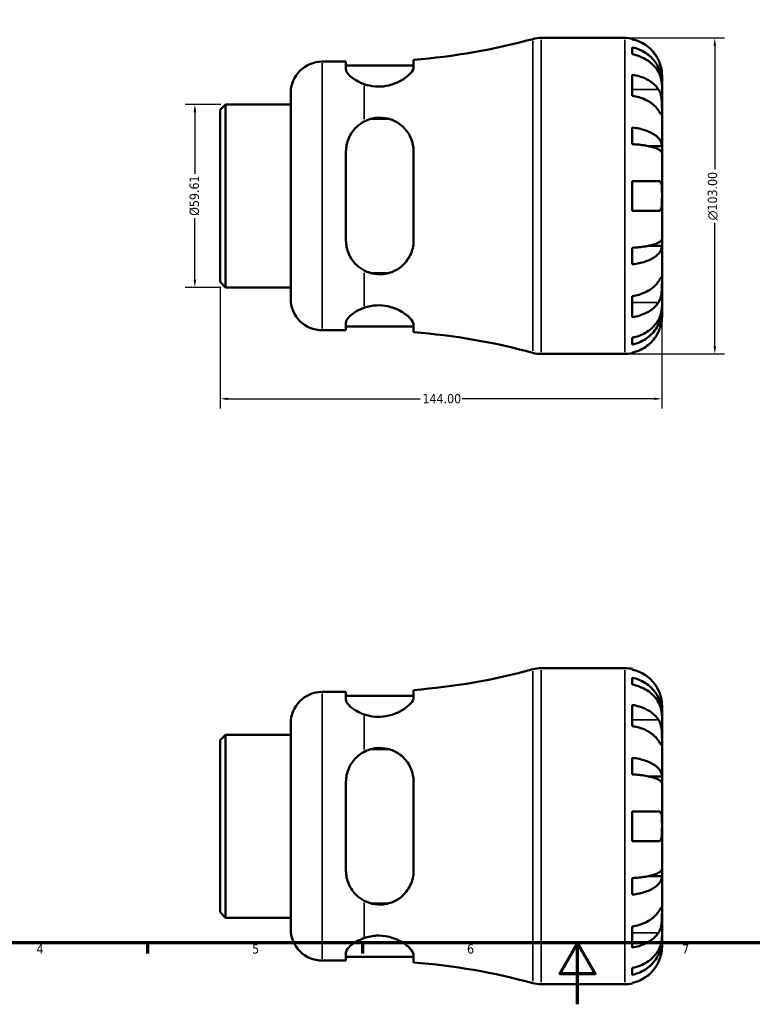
# Model space of a CAD drawing. Header units: millimetres. Extents: x 0 to 905, y 0 to 594.
# Tile 2 of 5: x 239 to 477, y 0 to 321. Entities that reach past the tile are written whole.
import ezdxf

# ---------------------------------------------------------------- set-up
doc = ezdxf.new("R2010")
doc.units = ezdxf.units.MM
for name, color, linetype, lineweight in [('Border (ANSI)', 7, 'Continuous', 70), ('Dimension (ANSI)', 7, 'Continuous', 25), ('Visible (ANSI)', 7, 'Continuous', 50), ('Visible Narrow (ANSI)', 7, 'Continuous', 35)]:
    doc.layers.add(name, color=color, linetype=linetype, lineweight=lineweight)
doc.styles.add('Note Text (ANSI)', font='tahoma.ttf')
doc.dimstyles.new('Default - mm (ANSI)', dxfattribs={"dimtxt": 3.048, "dimasz": 2.5, "dimexe": 3.175, "dimexo": 1.6002, "dimgap": 0.8, "dimtad": 0, "dimtoh": 1, "dimrnd": 1e-08, "dimzin": 4, "dimdsep": 46, "dimtxsty": 'Note Text (ANSI)', "dimcen": 0.09, "dimdle": 10, "dimclrd": 256, "dimclre": 256, "dimclrt": 256, "dimadec": 1, "dimazin": 1, "dimtfac": 1, "dimtofl": 0, "dimtmove": 0, "dimatfit": 3, "dimfxl": 1, "dimtolj": 1, "dimtzin": 4, "dimlwd": -1, "dimlwe": -1, "dimarcsym": 0})

# ---------------------------------------------------------------- blocks, each defined once
blk = doc.blocks.new('Borders Default Border')
at = {"layer": 'Border (ANSI)'}
for p, q in [((280.33, 20), (280.33, 16.55)), ((350.42, 20), (350.42, 16.55))]:
    blk.add_line(p, q, dxfattribs=at)
at = {"layer": 'Border (ANSI)', "flags": 128}
for points in [[(20, 20), (20, 574), (821, 574), (821, 20), (20, 20)], [(420.5, 0), (420.5, 20), (414.73, 10), (426.27, 10), (420.5, 20)]]:
    blk.add_lwpolyline(points, dxfattribs=at)
at = {"layer": 'Border (ANSI)', "char_height": 3.05, "attachment_point": 7, "style": 'Note Text (ANSI)'}
for s, insert in [('4', (244.23, 16.55)), ('5', (314.48, 16.49)), ('6', (384.49, 16.49)), ('7', (454.6, 16.55))]:
    blk.add_mtext(s, dxfattribs=dict(at, insert=insert))
blk = doc.blocks.new('*D6')
at = {"layer": 'Defpoints', "color": 0, "transparency": 16777216}
for p in [(305.82, 293.23), (295.82, 233.62), (305.82, 233.62)]:
    blk.add_point(p, dxfattribs=at)
at = {"layer": 'Dimension (ANSI)', "transparency": 16777216}
for p, q in [((304.22, 293.23), (292.64, 293.23)), ((295.82, 290.73), (295.82, 270.68)), ((295.82, 236.12), (295.82, 256.17)), ((304.22, 233.62), (292.64, 233.62))]:
    blk.add_line(p, q, dxfattribs=at)
for points in [[(295.4, 290.73), (296.24, 290.73), (295.82, 293.23)], [(295.4, 236.12), (296.24, 236.12), (295.82, 233.62)]]:
    blk.add_solid(points, dxfattribs=at)
at = {"layer": 'Dimension (ANSI)', "transparency": 16777216, "insert": (294.08, 256.97), "char_height": 3.048, "attachment_point": 1, "rotation": 90, "style": 'Note Text (ANSI)'}
blk.add_mtext('\\A1;\\fTahoma|b0|i0;\\H3.0480;Ø59.61', dxfattribs=at)
blk = doc.blocks.new('*D7')
at = {"layer": 'Defpoints', "color": 0, "transparency": 16777216}
for p in [(448.03, 263.43), (304.03, 235.41), (448.03, 197.32)]:
    blk.add_point(p, dxfattribs=at)
at = {"layer": 'Dimension (ANSI)', "transparency": 16777216}
for p, q in [((448.03, 261.83), (448.03, 194.15)), ((304.03, 233.81), (304.03, 194.15)), ((306.53, 197.32), (369.19, 197.32)), ((445.53, 197.32), (382.87, 197.32))]:
    blk.add_line(p, q, dxfattribs=at)
for points in [[(306.53, 197.74), (306.53, 196.91), (304.03, 197.32)], [(445.53, 197.74), (445.53, 196.91), (448.03, 197.32)]]:
    blk.add_solid(points, dxfattribs=at)
at = {"layer": 'Dimension (ANSI)', "transparency": 16777216, "insert": (369.99, 198.91), "char_height": 3.048, "attachment_point": 1, "style": 'Note Text (ANSI)'}
blk.add_mtext('\\A1;144.00', dxfattribs=at)
blk = doc.blocks.new('*D9')
at = {"layer": 'Defpoints', "color": 0, "transparency": 16777216}
for p in [(435.91, 314.93), (435.91, 211.93), (465.23, 211.93)]:
    blk.add_point(p, dxfattribs=at)
at = {"layer": 'Dimension (ANSI)', "transparency": 16777216}
for p, q in [((437.51, 314.93), (468.41, 314.93)), ((465.23, 312.43), (465.23, 272.14)), ((465.23, 214.43), (465.23, 254.71)), ((437.51, 211.93), (468.41, 211.93))]:
    blk.add_line(p, q, dxfattribs=at)
for points in [[(464.81, 312.43), (465.65, 312.43), (465.23, 314.93)], [(464.81, 214.43), (465.65, 214.43), (465.23, 211.93)]]:
    blk.add_solid(points, dxfattribs=at)
at = {"layer": 'Dimension (ANSI)', "transparency": 16777216, "insert": (462.94, 255.51), "char_height": 3.048, "attachment_point": 1, "rotation": 90, "style": 'Note Text (ANSI)'}
blk.add_mtext('\\A1;\\fAIGDT|b0|i0;\\H3.0480;n\\fTahoma|b0|i0;\\H3.0480;103.00', dxfattribs=at)

msp = doc.modelspace()

# ---------------------------------------------------------------- linework, layer by layer
at = {"layer": 'Visible (ANSI)'}
for p, q in [((408.6882, 314.9274), (435.9062, 314.9274)), ((438.3312, 314.6824), (438.3312, 314.4524)), ((438.3312, 311.8216), (438.3312, 309.5862)), ((337.3312, 307.2024), (345.0487, 307.2024)), ((345.0487, 307.2024), (345.0487, 304.7346)), ((345.0487, 305.9424), (367.0987, 305.9424)), ((367.0987, 305.3904), (367.0987, 307.8217)), ((438.3312, 302.937), (438.3312, 296.0781)), ((448.0312, 300.2687), (448.0312, 302.8024)), ((448.0312, 300.2687), (447.98, 300.2687)), ((448.0312, 299.3043), (448.0312, 300.2687)), ((448.0312, 291.2697), (448.0312, 299.3043)), ((327.0312, 229.9524), (327.0312, 296.9024)), ((304.0312, 291.446), (305.8196, 293.2344)), ((305.8196, 293.2344), (327.0312, 293.2344)), ((305.8196, 293.2344), (305.8196, 233.6204)), ((304.0312, 235.4088), (304.0312, 291.446)), ((448.0312, 279.6519), (448.0312, 291.2697)), ((353.3089, 288.5901), (358.8386, 288.5901)), ((438.3312, 285.7084), (438.3312, 280.3115)), ((448.0312, 279.6519), (443.7395, 279.6519)), ((448.0312, 277.3237), (448.0312, 279.6519)), ((345.0487, 277.9174), (345.0487, 248.9374)), ((367.0987, 248.9374), (367.0987, 277.9174)), ((448.0312, 263.4274), (448.0312, 277.3237)), ((438.3312, 268.2774), (438.3312, 258.5774)), ((438.3312, 268.2774), (446.8994, 268.2774)), ((448.0312, 249.531), (448.0312, 263.4274)), ((446.8994, 258.5774), (438.3312, 258.5774)), ((448.0312, 247.2028), (443.7395, 247.2028)), ((448.0312, 247.2028), (448.0312, 249.531)), ((448.0312, 235.585), (448.0312, 247.2028)), ((438.3312, 246.5432), (438.3312, 241.1464)), ((358.8386, 238.2647), (353.3089, 238.2647)), ((304.0312, 235.4088), (305.8196, 233.6204)), ((448.0312, 227.5504), (448.0312, 235.585)), ((305.8196, 233.6204), (327.0312, 233.6204)), ((438.3312, 230.7767), (438.3312, 223.9177)), ((448.0312, 226.5861), (447.98, 226.5861)), ((448.0312, 226.5861), (448.0312, 227.5504)), ((448.0312, 224.0524), (448.0312, 226.5861)), ((345.0487, 222.1201), (345.0487, 219.6524)), ((367.0987, 219.033), (367.0987, 221.4643)), ((337.3312, 219.6524), (345.0487, 219.6524)), ((345.0487, 220.9124), (367.0987, 220.9124)), ((438.3312, 217.2686), (438.3312, 215.0331)), ((408.6882, 211.9274), (435.9062, 211.9274)), ((438.3312, 212.4023), (438.3312, 212.1723)), ((408.6882, 109.5288), (435.9062, 109.5288)), ((438.3312, 109.2838), (438.3312, 109.0538)), ((438.3312, 106.423), (438.3312, 104.1876)), ((337.3312, 101.8038), (345.0487, 101.8038)), ((345.0487, 101.8038), (345.0487, 99.3361)), ((345.0487, 100.5438), (367.0987, 100.5438)), ((367.0987, 99.9918), (367.0987, 102.4231)), ((438.3312, 97.5384), (438.3312, 90.6795)), ((448.0312, 94.8701), (448.0312, 97.4038)), ((448.0312, 94.8701), (447.98, 94.8701)), ((448.0312, 93.9057), (448.0312, 94.8701)), ((448.0312, 85.8711), (448.0312, 93.9057)), ((327.0312, 24.5538), (327.0312, 91.5038)), ((304.0312, 86.0474), (305.8196, 87.8358)), ((305.8196, 87.8358), (327.0312, 87.8358)), ((305.8196, 87.8358), (305.8196, 28.2218)), ((304.0312, 30.0102), (304.0312, 86.0474)), ((448.0312, 74.2533), (448.0312, 85.8711)), ((353.3089, 83.1915), (358.8386, 83.1915)), ((438.3312, 80.3098), (438.3312, 74.9129)), ((448.0312, 74.2533), (443.7395, 74.2533)), ((448.0312, 71.9251), (448.0312, 74.2533)), ((345.0487, 72.5188), (345.0487, 43.5388)), ((367.0987, 43.5388), (367.0987, 72.5188)), ((448.0312, 58.0288), (448.0312, 71.9251)), ((438.3312, 62.8788), (438.3312, 53.1788)), ((438.3312, 62.8788), (446.8994, 62.8788)), ((448.0312, 44.1324), (448.0312, 58.0288)), ((446.8994, 53.1788), (438.3312, 53.1788)), ((448.0312, 41.8043), (443.7395, 41.8043)), ((448.0312, 41.8043), (448.0312, 44.1324)), ((448.0312, 30.1865), (448.0312, 41.8043)), ((438.3312, 41.1446), (438.3312, 35.7478)), ((358.8386, 32.8661), (353.3089, 32.8661)), ((304.0312, 30.0102), (305.8196, 28.2218)), ((448.0312, 22.1518), (448.0312, 30.1865)), ((305.8196, 28.2218), (327.0312, 28.2218)), ((438.3312, 25.3781), (438.3312, 18.5192)), ((448.0312, 21.1875), (447.98, 21.1875)), ((448.0312, 21.1875), (448.0312, 22.1518)), ((448.0312, 18.6538), (448.0312, 21.1875)), ((345.0487, 16.7215), (345.0487, 14.2538)), ((367.0987, 13.6344), (367.0987, 16.0657)), ((337.3312, 14.2538), (345.0487, 14.2538)), ((345.0487, 15.5138), (367.0987, 15.5138)), ((438.3312, 11.87), (438.3312, 9.6345)), ((408.6882, 6.5288), (435.9062, 6.5288)), ((438.3312, 7.0037), (438.3312, 6.7738))]:
    msp.add_line(p, q, dxfattribs=at)
for centre, radius, start, end in [((351.0312, 515.9314), 208.729, 274.41487, 285.26233), ((408.6882, 304.6274), 10.3, 90, 105.26233), ((435.9062, 302.8024), 12.125, 78.463041, 90), ((337.3312, 296.9024), 10.3, 90, 180), ((337.3312, 229.9524), 10.3, 180, 270), ((351.0312, 10.9234), 208.729, 74.73767, 85.58513), ((408.6882, 222.2274), 10.3, 254.73767, 270), ((435.9062, 224.0524), 12.125, 270, 281.536959), ((351.0312, 310.5328), 208.729, 274.41487, 285.26233), ((408.6882, 99.2288), 10.3, 90, 105.26233), ((435.9062, 97.4038), 12.125, 78.463041, 90), ((337.3312, 91.5038), 10.3, 90, 180), ((337.3312, 24.5538), 10.3, 180, 270), ((351.0312, -194.4752), 208.729, 74.73767, 85.58513), ((408.6882, 16.8288), 10.3, 254.73767, 270), ((435.9062, 18.6538), 12.125, 270, 281.536959)]:
    msp.add_arc(centre, radius, start, end, dxfattribs=at)
for points, knots in [([(446.8994, 307.6524), (446.6451, 308.2023), (446.3347, 308.7618), (445.5273, 309.9745), (445.0006, 310.608), (443.9415, 311.6701), (443.3119, 312.197), (441.9557, 313.1058), (441.2291, 313.4878), (439.8662, 314.0537), (439.1078, 314.2932), (438.3312, 314.4524)], [5.9143146, 5.9143146, 5.9143146, 5.9143146, 6.08973048, 6.08973048, 6.31513039, 6.31513039, 6.53971958, 6.53971958, 6.76430877, 6.76430877, 6.98242607, 6.98242607, 6.98242607, 6.98242607]), ([(438.3312, 311.8216), (439.1085, 311.6675), (439.8676, 311.4356), (441.2311, 310.8878), (441.9577, 310.5182), (443.314, 309.6389), (443.9437, 309.1291), (445.0026, 308.1017), (445.5291, 307.4892), (446.4368, 306.1705), (446.818, 305.4643), (447.3924, 304.1186), (447.6378, 303.3549), (447.9572, 301.7946), (448.0312, 300.998), (448.0312, 300.2687)], [0.23003486, 0.23003486, 0.23003486, 0.23003486, 0.44833783, 0.44833783, 0.67289568, 0.67289568, 0.89745353, 0.89745353, 1.12262674, 1.12262674, 1.34779995, 1.34779995, 1.5738057, 1.5738057, 1.79981146, 1.79981146, 1.79981146, 1.79981146]), ([(448.0312, 299.3043), (448.0312, 299.9534), (447.9572, 300.6624), (447.6378, 302.051), (447.3924, 302.7307), (446.818, 303.9283), (446.4368, 304.5568), (445.5291, 305.7304), (445.0026, 306.2755), (443.9437, 307.1899), (443.314, 307.6436), (441.9577, 308.4262), (441.2311, 308.7551), (439.8676, 309.2426), (439.1085, 309.449), (438.3312, 309.5862)], [5.40543217, 5.40543217, 5.40543217, 5.40543217, 5.63143793, 5.63143793, 5.85744368, 5.85744368, 6.08261689, 6.08261689, 6.3077901, 6.3077901, 6.53234794, 6.53234794, 6.75690579, 6.75690579, 6.97520876, 6.97520876, 6.97520876, 6.97520876]), ([(367.0987, 305.3904), (367.0987, 305.0931), (366.998, 304.7627), (366.4412, 303.734), (365.7493, 302.9734), (363.9573, 301.5696), (362.908, 300.9187), (360.5911, 299.8878), (359.3596, 299.4909), (356.8927, 299.074), (355.7238, 299.0182), (353.3034, 299.2067), (352.1144, 299.4705), (351.0312, 299.8422)], [-2.38796116, -2.38796116, -2.38796116, -2.38796116, -2.11599374, -2.11599374, -1.5995688, -1.5995688, -1.14443233, -1.14443233, -0.73521082, -0.73521082, -0.38204167, -0.38204167, 0, 0, 0, 0]), ([(448.0312, 302.8024), (448.0312, 302.8024), (448.032, 302.8752), (448.0252, 303.1793), (448.0164, 303.4272), (447.9574, 304.0464), (447.9109, 304.3998), (447.7663, 305.1432), (447.6769, 305.5156), (447.4892, 306.1479), (447.4076, 306.3951), (447.2345, 306.8685), (447.1453, 307.0931), (447.0009, 307.4291), (446.9509, 307.5411), (446.8994, 307.6524)], [0, 0, 0, 0, 0.145589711, 0.145589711, 0.30930841, 0.30930841, 0.458305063, 0.458305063, 0.587351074, 0.587351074, 0.667754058, 0.667754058, 0.739991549, 0.739991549, 0.776322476, 0.776322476, 0.776322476, 0.776322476]), ([(351.0312, 299.8422), (350.0516, 300.1783), (349.1734, 300.5906), (347.4186, 301.5951), (346.5365, 302.2821), (345.3508, 303.5983), (345.0487, 304.2248), (345.0487, 304.7346)], [0.51270069, 0.51270069, 0.51270069, 0.51270069, 0.83958244, 0.83958244, 1.30162206, 1.30162206, 1.76366167, 1.76366167, 1.76366167, 1.76366167]), ([(438.3312, 302.937), (439.1078, 302.8244), (439.8662, 302.6551), (441.2291, 302.2549), (441.9557, 301.9848), (443.3119, 301.3422), (443.9415, 300.9696), (445.0006, 300.2186), (445.5273, 299.7706), (446.3347, 298.9131), (446.6451, 298.5175), (446.8994, 298.1286)], [0.23003714, 0.23003714, 0.23003714, 0.23003714, 0.44815444, 0.44815444, 0.67274363, 0.67274363, 0.89733283, 0.89733283, 1.12273273, 1.12273273, 1.29814862, 1.29814862, 1.29814862, 1.29814862]), ([(446.8994, 291.2697), (446.6451, 291.6585), (446.3347, 292.0542), (445.5273, 292.9117), (445.0006, 293.3596), (443.9415, 294.1107), (443.3119, 294.4832), (441.9557, 295.1259), (441.2291, 295.396), (439.8662, 295.7961), (439.1078, 295.9655), (438.3312, 296.0781)], [5.9143146, 5.9143146, 5.9143146, 5.9143146, 6.08973048, 6.08973048, 6.31513039, 6.31513039, 6.53971958, 6.53971958, 6.76430877, 6.76430877, 6.98242607, 6.98242607, 6.98242607, 6.98242607]), ([(446.8994, 298.1286), (446.9531, 298.0466), (447.0051, 297.9611), (447.1873, 297.6385), (447.3063, 297.3824), (447.524, 296.807), (447.6193, 296.4876), (447.8105, 295.6674), (447.886, 295.1589), (447.9939, 294.0308), (448.0149, 293.4238), (448.0335, 292.2624), (448.0312, 291.7234), (448.0312, 291.2697)], [-0.780900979, -0.780900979, -0.780900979, -0.780900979, -0.742496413, -0.742496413, -0.641680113, -0.641680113, -0.533087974, -0.533087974, -0.377279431, -0.377279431, -0.192503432, -0.192503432, 0, 0, 0, 0]), ([(351.0312, 287.7216), (351.6592, 288.0446), (352.3256, 288.3111), (353.7033, 288.7077), (354.4047, 288.839), (356.3053, 289.0039), (357.4815, 288.9141), (359.9506, 288.329), (361.1765, 287.7761), (363.5757, 286.1532), (364.6734, 284.9914), (366.2363, 282.4276), (366.7491, 281.0456), (367.0561, 279.0325), (367.0987, 278.477), (367.0987, 277.9174)], [-2.64969615, -2.64969615, -2.64969615, -2.64969615, -2.42724348, -2.42724348, -2.21059638, -2.21059638, -1.85203357, -1.85203357, -1.43011393, -1.43011393, -0.91008848, -0.91008848, -0.43159392, -0.43159392, -0.25308276, -0.25308276, -0.25308276, -0.25308276]), ([(448.0312, 291.2697), (448.0312, 291.0016), (448.0315, 290.7658), (448.029, 290.3551), (448.026, 290.187), (448.0012, 289.9101), (447.9741, 289.8375), (447.863, 289.8633), (447.7824, 289.9539), (447.5849, 290.2272), (447.4878, 290.3718), (447.2647, 290.7099), (447.1411, 290.8999), (446.9702, 291.1615), (446.9352, 291.2151), (446.8994, 291.2697)], [0, 0, 0, 0, 0.113756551, 0.113756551, 0.235380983, 0.235380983, 0.394308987, 0.394308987, 0.546306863, 0.546306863, 0.652040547, 0.652040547, 0.753818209, 0.753818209, 0.779337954, 0.779337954, 0.779337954, 0.779337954]), ([(345.0487, 277.9174), (345.0487, 279.3707), (345.3508, 280.8883), (346.5365, 283.6487), (347.4186, 284.8934), (349.1734, 286.5748), (350.0516, 287.2178), (351.0312, 287.7216)], [1.68610522, 1.68610522, 1.68610522, 1.68610522, 2.14814484, 2.14814484, 2.61018445, 2.61018445, 2.93706621, 2.93706621, 2.93706621, 2.93706621]), ([(438.3312, 285.7084), (439.1085, 285.6276), (439.8676, 285.506), (441.2311, 285.2188), (441.9577, 285.0251), (443.314, 284.5641), (443.9437, 284.2969), (445.0026, 283.7583), (445.5291, 283.4372), (446.4368, 282.7458), (446.818, 282.3756), (447.3924, 281.6702), (447.6378, 281.2698), (447.9572, 280.4519), (448.0312, 280.0343), (448.0312, 279.6519)], [0.23003486, 0.23003486, 0.23003486, 0.23003486, 0.44833783, 0.44833783, 0.67289568, 0.67289568, 0.89745353, 0.89745353, 1.12262674, 1.12262674, 1.34779995, 1.34779995, 1.5738057, 1.5738057, 1.79981146, 1.79981146, 1.79981146, 1.79981146]), ([(448.0312, 277.3237), (448.0312, 277.5124), (447.9572, 277.7184), (447.6378, 278.1219), (447.3924, 278.3194), (446.818, 278.6674), (446.4368, 278.85), (445.5291, 279.1911), (445.0026, 279.3495), (443.9437, 279.6152), (443.314, 279.747), (441.9577, 279.9744), (441.2311, 280.07), (439.8676, 280.2117), (439.1085, 280.2717), (438.3312, 280.3115)], [5.40543217, 5.40543217, 5.40543217, 5.40543217, 5.63143793, 5.63143793, 5.85744368, 5.85744368, 6.08261689, 6.08261689, 6.3077901, 6.3077901, 6.53234794, 6.53234794, 6.75690579, 6.75690579, 6.97520876, 6.97520876, 6.97520876, 6.97520876]), ([(446.8994, 268.2774), (446.9698, 268.2774), (447.0372, 268.2702), (447.2181, 268.229), (447.3237, 268.178), (447.5247, 268.0136), (447.6157, 267.8932), (447.8083, 267.5018), (447.8859, 267.1896), (447.9941, 266.3739), (448.015, 265.8593), (448.0335, 264.7028), (448.0312, 264.0679), (448.0312, 263.4274)], [-0.775077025, -0.775077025, -0.775077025, -0.775077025, -0.725603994, -0.725603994, -0.635942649, -0.635942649, -0.533656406, -0.533656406, -0.3753162, -0.3753162, -0.192167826, -0.192167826, 0, 0, 0, 0]), ([(448.0312, 263.4274), (448.0312, 262.9919), (448.0317, 262.5585), (448.0274, 261.6765), (448.0218, 261.2366), (447.9771, 260.3074), (447.928, 259.8542), (447.7639, 259.2502), (447.6763, 259.0539), (447.4809, 258.7976), (447.3854, 258.7166), (447.1674, 258.6066), (447.0452, 258.5792), (446.9082, 258.5774), (446.9038, 258.5774), (446.8994, 258.5774)], [-3.375359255, -3.375359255, -3.375359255, -3.375359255, -3.244720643, -3.244720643, -3.100812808, -3.100812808, -2.913185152, -2.913185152, -2.785408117, -2.785408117, -2.690943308, -2.690943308, -2.594272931, -2.594272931, -2.591082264, -2.591082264, -2.591082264, -2.591082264]), ([(351.0312, 239.1331), (350.0516, 239.6369), (349.1734, 240.28), (347.4186, 241.9613), (346.5365, 243.2061), (345.3508, 245.9665), (345.0487, 247.4841), (345.0487, 248.9374)], [0.51270069, 0.51270069, 0.51270069, 0.51270069, 0.83958244, 0.83958244, 1.30162206, 1.30162206, 1.76366167, 1.76366167, 1.76366167, 1.76366167]), ([(367.0987, 248.9374), (367.0987, 248.0761), (366.9979, 247.2297), (366.4409, 244.8616), (365.7486, 243.4261), (363.9561, 241.1078), (362.9069, 240.1699), (360.5899, 238.7994), (359.3585, 238.3274), (356.8916, 237.8816), (355.7228, 237.8556), (353.3028, 238.191), (352.1141, 238.5761), (351.0312, 239.1331)], [-2.38805737, -2.38805737, -2.38805737, -2.38805737, -2.11600081, -2.11600081, -1.59947538, -1.59947538, -1.14438034, -1.14438034, -0.73519127, -0.73519127, -0.38204493, -0.38204493, -0.00009656, -0.00009656, -0.00009656, -0.00009656]), ([(438.3312, 246.5432), (439.1085, 246.5831), (439.8676, 246.6431), (441.2311, 246.7847), (441.9577, 246.8803), (443.314, 247.1077), (443.9437, 247.2396), (445.0026, 247.5053), (445.5291, 247.6637), (446.4368, 248.0047), (446.818, 248.1873), (447.3924, 248.5354), (447.6378, 248.7329), (447.9572, 249.1364), (448.0312, 249.3424), (448.0312, 249.531)], [0.23003486, 0.23003486, 0.23003486, 0.23003486, 0.44833783, 0.44833783, 0.67289568, 0.67289568, 0.89745353, 0.89745353, 1.12262674, 1.12262674, 1.34779995, 1.34779995, 1.5738057, 1.5738057, 1.79981146, 1.79981146, 1.79981146, 1.79981146]), ([(448.0312, 247.2028), (448.0312, 246.8205), (447.9572, 246.4029), (447.6378, 245.5849), (447.3924, 245.1846), (446.818, 244.4791), (446.4368, 244.1089), (445.5291, 243.4176), (445.0026, 243.0965), (443.9437, 242.5579), (443.314, 242.2906), (441.9577, 241.8296), (441.2311, 241.6359), (439.8676, 241.3487), (439.1085, 241.2272), (438.3312, 241.1464)], [5.40543217, 5.40543217, 5.40543217, 5.40543217, 5.63143793, 5.63143793, 5.85744368, 5.85744368, 6.08261689, 6.08261689, 6.3077901, 6.3077901, 6.53234794, 6.53234794, 6.75690579, 6.75690579, 6.97520876, 6.97520876, 6.97520876, 6.97520876]), ([(438.3312, 230.7767), (439.1078, 230.8893), (439.8662, 231.0586), (441.2291, 231.4588), (441.9557, 231.7289), (443.3119, 232.3715), (443.9415, 232.7441), (445.0006, 233.4951), (445.5273, 233.9431), (446.3347, 234.8005), (446.6451, 235.1962), (446.8994, 235.585)], [0.23003714, 0.23003714, 0.23003714, 0.23003714, 0.44815444, 0.44815444, 0.67274363, 0.67274363, 0.89733283, 0.89733283, 1.12273273, 1.12273273, 1.29814862, 1.29814862, 1.29814862, 1.29814862]), ([(446.8994, 235.585), (446.9531, 235.667), (447.0051, 235.7467), (447.1873, 236.0258), (447.3063, 236.2083), (447.524, 236.5371), (447.6193, 236.6776), (447.8105, 236.9349), (447.886, 237.0112), (447.9939, 236.9981), (448.0149, 236.8751), (448.0335, 236.3976), (448.0312, 236.0388), (448.0312, 235.585)], [-0.780900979, -0.780900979, -0.780900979, -0.780900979, -0.742496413, -0.742496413, -0.641680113, -0.641680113, -0.533087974, -0.533087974, -0.377279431, -0.377279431, -0.192503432, -0.192503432, 0, 0, 0, 0]), ([(448.0312, 235.585), (448.0312, 235.3169), (448.0315, 235.0183), (448.029, 234.35), (448.026, 233.9795), (448.0012, 233.087), (447.9741, 232.5604), (447.863, 231.5305), (447.7824, 231.0381), (447.5849, 230.2472), (447.4878, 229.9403), (447.2647, 229.3785), (447.1411, 229.125), (446.9702, 228.8369), (446.9352, 228.7807), (446.8994, 228.7261)], [0, 0, 0, 0, 0.113756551, 0.113756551, 0.235380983, 0.235380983, 0.394308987, 0.394308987, 0.546306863, 0.546306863, 0.652040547, 0.652040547, 0.753818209, 0.753818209, 0.779337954, 0.779337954, 0.779337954, 0.779337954]), ([(351.0312, 227.0126), (351.6592, 227.228), (352.3256, 227.4085), (353.7033, 227.6697), (354.4047, 227.7512), (356.3053, 227.8233), (357.4815, 227.7164), (359.9506, 227.1963), (361.1765, 226.7448), (363.5757, 225.5616), (364.6734, 224.7917), (366.2363, 223.3529), (366.7491, 222.6772), (367.0561, 221.8655), (367.0987, 221.6576), (367.0987, 221.4643)], [-2.64969615, -2.64969615, -2.64969615, -2.64969615, -2.42724348, -2.42724348, -2.21059638, -2.21059638, -1.85203357, -1.85203357, -1.43011393, -1.43011393, -0.91008848, -0.91008848, -0.43159392, -0.43159392, -0.25308276, -0.25308276, -0.25308276, -0.25308276]), ([(446.8994, 228.7261), (446.6451, 228.3373), (446.3347, 227.9416), (445.5273, 227.0841), (445.0006, 226.6362), (443.9415, 225.8851), (443.3119, 225.5126), (441.9557, 224.8699), (441.2291, 224.5998), (439.8662, 224.1997), (439.1078, 224.0303), (438.3312, 223.9177)], [5.9143146, 5.9143146, 5.9143146, 5.9143146, 6.08973048, 6.08973048, 6.31513039, 6.31513039, 6.53971958, 6.53971958, 6.76430877, 6.76430877, 6.98242607, 6.98242607, 6.98242607, 6.98242607]), ([(345.0487, 222.1201), (345.0487, 222.6299), (345.3508, 223.2564), (346.5365, 224.5727), (347.4186, 225.2596), (349.1734, 226.2641), (350.0516, 226.6764), (351.0312, 227.0126)], [1.68610522, 1.68610522, 1.68610522, 1.68610522, 2.14814484, 2.14814484, 2.61018445, 2.61018445, 2.93706621, 2.93706621, 2.93706621, 2.93706621]), ([(438.3312, 217.2686), (439.1085, 217.4057), (439.8676, 217.6121), (441.2311, 218.0996), (441.9577, 218.4285), (443.314, 219.2112), (443.9437, 219.6649), (445.0026, 220.5792), (445.5291, 221.1243), (446.4368, 222.298), (446.818, 222.9265), (447.3924, 224.1241), (447.6378, 224.8037), (447.9572, 226.1924), (448.0312, 226.9013), (448.0312, 227.5504)], [0.23003486, 0.23003486, 0.23003486, 0.23003486, 0.44833783, 0.44833783, 0.67289568, 0.67289568, 0.89745353, 0.89745353, 1.12262674, 1.12262674, 1.34779995, 1.34779995, 1.5738057, 1.5738057, 1.79981146, 1.79981146, 1.79981146, 1.79981146]), ([(448.0312, 226.5861), (448.0312, 225.8567), (447.9572, 225.0601), (447.6378, 223.4998), (447.3924, 222.7361), (446.818, 221.3905), (446.4368, 220.6843), (445.5291, 219.3655), (445.0026, 218.753), (443.9437, 217.7256), (443.314, 217.2159), (441.9577, 216.3365), (441.2311, 215.9669), (439.8676, 215.4191), (439.1085, 215.1873), (438.3312, 215.0331)], [5.40543217, 5.40543217, 5.40543217, 5.40543217, 5.63143793, 5.63143793, 5.85744368, 5.85744368, 6.08261689, 6.08261689, 6.3077901, 6.3077901, 6.53234794, 6.53234794, 6.75690579, 6.75690579, 6.97520876, 6.97520876, 6.97520876, 6.97520876]), ([(446.8994, 219.2024), (446.9698, 219.3544), (447.0372, 219.5077), (447.2181, 219.9407), (447.3237, 220.2204), (447.5247, 220.8139), (447.6157, 221.1237), (447.8083, 221.884), (447.8859, 222.3083), (447.9941, 223.1028), (448.015, 223.4429), (448.0335, 223.9255), (448.0312, 224.0524), (448.0312, 224.0524)], [-0.775077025, -0.775077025, -0.775077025, -0.775077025, -0.725603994, -0.725603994, -0.635942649, -0.635942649, -0.533656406, -0.533656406, -0.3753162, -0.3753162, -0.192167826, -0.192167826, 0, 0, 0, 0]), ([(438.3312, 212.4023), (439.1078, 212.5616), (439.8662, 212.801), (441.2291, 213.3669), (441.9557, 213.7489), (443.3119, 214.6578), (443.9415, 215.1846), (445.0006, 216.2468), (445.5273, 216.8803), (446.3347, 218.0929), (446.6451, 218.6525), (446.8994, 219.2024)], [0.23003714, 0.23003714, 0.23003714, 0.23003714, 0.44815444, 0.44815444, 0.67274363, 0.67274363, 0.89733283, 0.89733283, 1.12273273, 1.12273273, 1.29814862, 1.29814862, 1.29814862, 1.29814862]), ([(446.8994, 102.2538), (446.6451, 102.8037), (446.3347, 103.3633), (445.5273, 104.5759), (445.0006, 105.2094), (443.9415, 106.2715), (443.3119, 106.7984), (441.9557, 107.7072), (441.2291, 108.0892), (439.8662, 108.6551), (439.1078, 108.8946), (438.3312, 109.0538)], [5.9143146, 5.9143146, 5.9143146, 5.9143146, 6.08973048, 6.08973048, 6.31513039, 6.31513039, 6.53971958, 6.53971958, 6.76430877, 6.76430877, 6.98242607, 6.98242607, 6.98242607, 6.98242607]), ([(438.3312, 106.423), (439.1085, 106.2689), (439.8676, 106.037), (441.2311, 105.4892), (441.9577, 105.1197), (443.314, 104.2403), (443.9437, 103.7305), (445.0026, 102.7031), (445.5291, 102.0906), (446.4368, 100.7719), (446.818, 100.0657), (447.3924, 98.72), (447.6378, 97.9563), (447.9572, 96.3961), (448.0312, 95.5995), (448.0312, 94.8701)], [0.23003486, 0.23003486, 0.23003486, 0.23003486, 0.44833783, 0.44833783, 0.67289568, 0.67289568, 0.89745353, 0.89745353, 1.12262674, 1.12262674, 1.34779995, 1.34779995, 1.5738057, 1.5738057, 1.79981146, 1.79981146, 1.79981146, 1.79981146]), ([(448.0312, 93.9057), (448.0312, 94.5548), (447.9572, 95.2638), (447.6378, 96.6524), (447.3924, 97.3321), (446.818, 98.5297), (446.4368, 99.1582), (445.5291, 100.3318), (445.0026, 100.877), (443.9437, 101.7913), (443.314, 102.245), (441.9577, 103.0276), (441.2311, 103.3565), (439.8676, 103.844), (439.1085, 104.0504), (438.3312, 104.1876)], [5.40543217, 5.40543217, 5.40543217, 5.40543217, 5.63143793, 5.63143793, 5.85744368, 5.85744368, 6.08261689, 6.08261689, 6.3077901, 6.3077901, 6.53234794, 6.53234794, 6.75690579, 6.75690579, 6.97520876, 6.97520876, 6.97520876, 6.97520876]), ([(367.0987, 99.9918), (367.0987, 99.6944), (366.9979, 99.3639), (366.4409, 98.3349), (365.7486, 97.5741), (363.9561, 96.1703), (362.9069, 95.5195), (360.5899, 94.4888), (359.3585, 94.092), (356.8916, 93.6754), (355.7228, 93.6196), (353.3028, 93.8082), (352.1141, 94.072), (351.0312, 94.4436)], [-2.38805737, -2.38805737, -2.38805737, -2.38805737, -2.11600081, -2.11600081, -1.59947538, -1.59947538, -1.14438034, -1.14438034, -0.73519127, -0.73519127, -0.38204493, -0.38204493, -0.00009656, -0.00009656, -0.00009656, -0.00009656]), ([(448.0312, 97.4038), (448.0312, 97.4038), (448.0317, 97.4624), (448.0274, 97.7055), (448.0218, 97.9005), (447.9771, 98.4888), (447.928, 98.9174), (447.7639, 99.7541), (447.6763, 100.1181), (447.4809, 100.7779), (447.3854, 101.0635), (447.1674, 101.6439), (447.0452, 101.9367), (446.9082, 102.2348), (446.9038, 102.2443), (446.8994, 102.2538)], [-3.375359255, -3.375359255, -3.375359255, -3.375359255, -3.244720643, -3.244720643, -3.100812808, -3.100812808, -2.913185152, -2.913185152, -2.785408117, -2.785408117, -2.690943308, -2.690943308, -2.594272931, -2.594272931, -2.591082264, -2.591082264, -2.591082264, -2.591082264]), ([(351.0312, 94.4436), (350.0516, 94.7797), (349.1734, 95.192), (347.4186, 96.1965), (346.5365, 96.8835), (345.3508, 98.1998), (345.0487, 98.8263), (345.0487, 99.3361)], [0.51270069, 0.51270069, 0.51270069, 0.51270069, 0.83958244, 0.83958244, 1.30162206, 1.30162206, 1.76366167, 1.76366167, 1.76366167, 1.76366167]), ([(438.3312, 97.5384), (439.1078, 97.4258), (439.8662, 97.2565), (441.2291, 96.8563), (441.9557, 96.5862), (443.3119, 95.9436), (443.9415, 95.571), (445.0006, 94.82), (445.5273, 94.372), (446.3347, 93.5146), (446.6451, 93.1189), (446.8994, 92.7301)], [0.23003714, 0.23003714, 0.23003714, 0.23003714, 0.44815444, 0.44815444, 0.67274363, 0.67274363, 0.89733283, 0.89733283, 1.12273273, 1.12273273, 1.29814862, 1.29814862, 1.29814862, 1.29814862]), ([(446.8994, 85.8711), (446.6451, 86.26), (446.3347, 86.6556), (445.5273, 87.5131), (445.0006, 87.961), (443.9415, 88.7121), (443.3119, 89.0846), (441.9557, 89.7273), (441.2291, 89.9974), (439.8662, 90.3975), (439.1078, 90.5669), (438.3312, 90.6795)], [5.9143146, 5.9143146, 5.9143146, 5.9143146, 6.08973048, 6.08973048, 6.31513039, 6.31513039, 6.53971958, 6.53971958, 6.76430877, 6.76430877, 6.98242607, 6.98242607, 6.98242607, 6.98242607]), ([(446.8994, 92.7301), (446.9531, 92.648), (447.0051, 92.5625), (447.1873, 92.2399), (447.3063, 91.9839), (447.524, 91.4084), (447.6193, 91.089), (447.8105, 90.2688), (447.886, 89.7603), (447.9939, 88.6322), (448.0149, 88.0252), (448.0335, 86.8638), (448.0312, 86.3249), (448.0312, 85.8711)], [-0.780900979, -0.780900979, -0.780900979, -0.780900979, -0.742496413, -0.742496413, -0.641680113, -0.641680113, -0.533087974, -0.533087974, -0.377279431, -0.377279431, -0.192503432, -0.192503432, 0, 0, 0, 0]), ([(351.0312, 82.3231), (351.6592, 82.646), (352.3256, 82.9125), (353.7033, 83.3092), (354.4047, 83.4404), (356.3053, 83.6053), (357.4815, 83.5155), (359.9506, 82.9304), (361.1765, 82.3776), (363.5757, 80.7546), (364.6734, 79.5928), (366.2363, 77.029), (366.7491, 75.647), (367.0561, 73.6339), (367.0987, 73.0785), (367.0987, 72.5188)], [-2.64969615, -2.64969615, -2.64969615, -2.64969615, -2.42724348, -2.42724348, -2.21059638, -2.21059638, -1.85203357, -1.85203357, -1.43011393, -1.43011393, -0.91008848, -0.91008848, -0.43159392, -0.43159392, -0.25308276, -0.25308276, -0.25308276, -0.25308276]), ([(448.0312, 85.8711), (448.0312, 85.603), (448.0315, 85.3673), (448.029, 84.9565), (448.026, 84.7884), (448.0012, 84.5115), (447.9741, 84.4389), (447.863, 84.4647), (447.7824, 84.5553), (447.5849, 84.8286), (447.4878, 84.9732), (447.2647, 85.3113), (447.1411, 85.5013), (446.9702, 85.7629), (446.9352, 85.8165), (446.8994, 85.8711)], [0, 0, 0, 0, 0.113756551, 0.113756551, 0.235380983, 0.235380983, 0.394308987, 0.394308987, 0.546306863, 0.546306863, 0.652040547, 0.652040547, 0.753818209, 0.753818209, 0.779337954, 0.779337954, 0.779337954, 0.779337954]), ([(345.0487, 72.5188), (345.0487, 73.9721), (345.3508, 75.4897), (346.5365, 78.2501), (347.4186, 79.4948), (349.1734, 81.1762), (350.0516, 81.8193), (351.0312, 82.3231)], [1.68610522, 1.68610522, 1.68610522, 1.68610522, 2.14814484, 2.14814484, 2.61018445, 2.61018445, 2.93706621, 2.93706621, 2.93706621, 2.93706621]), ([(438.3312, 80.3098), (439.1085, 80.229), (439.8676, 80.1074), (441.2311, 79.8203), (441.9577, 79.6265), (443.314, 79.1655), (443.9437, 78.8983), (445.0026, 78.3597), (445.5291, 78.0386), (446.4368, 77.3473), (446.818, 76.977), (447.3924, 76.2716), (447.6378, 75.8712), (447.9572, 75.0533), (448.0312, 74.6357), (448.0312, 74.2533)], [0.23003486, 0.23003486, 0.23003486, 0.23003486, 0.44833783, 0.44833783, 0.67289568, 0.67289568, 0.89745353, 0.89745353, 1.12262674, 1.12262674, 1.34779995, 1.34779995, 1.5738057, 1.5738057, 1.79981146, 1.79981146, 1.79981146, 1.79981146]), ([(448.0312, 71.9251), (448.0312, 72.1138), (447.9572, 72.3198), (447.6378, 72.7233), (447.3924, 72.9208), (446.818, 73.2688), (446.4368, 73.4515), (445.5291, 73.7925), (445.0026, 73.9509), (443.9437, 74.2166), (443.314, 74.3484), (441.9577, 74.5759), (441.2311, 74.6714), (439.8676, 74.8131), (439.1085, 74.8731), (438.3312, 74.9129)], [5.40543217, 5.40543217, 5.40543217, 5.40543217, 5.63143793, 5.63143793, 5.85744368, 5.85744368, 6.08261689, 6.08261689, 6.3077901, 6.3077901, 6.53234794, 6.53234794, 6.75690579, 6.75690579, 6.97520876, 6.97520876, 6.97520876, 6.97520876]), ([(446.8994, 62.8788), (446.9698, 62.8788), (447.0372, 62.8716), (447.2181, 62.8304), (447.3237, 62.7794), (447.5247, 62.615), (447.6157, 62.4946), (447.8083, 62.1032), (447.8859, 61.791), (447.9941, 60.9754), (448.015, 60.4608), (448.0335, 59.3042), (448.0312, 58.6693), (448.0312, 58.0288)], [-0.775077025, -0.775077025, -0.775077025, -0.775077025, -0.725603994, -0.725603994, -0.635942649, -0.635942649, -0.533656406, -0.533656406, -0.3753162, -0.3753162, -0.192167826, -0.192167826, 0, 0, 0, 0]), ([(448.0312, 58.0288), (448.0312, 57.5933), (448.0317, 57.1599), (448.0274, 56.2779), (448.0218, 55.838), (447.9771, 54.9088), (447.928, 54.4556), (447.7639, 53.8516), (447.6763, 53.6553), (447.4809, 53.399), (447.3854, 53.3181), (447.1674, 53.208), (447.0452, 53.1806), (446.9082, 53.1788), (446.9038, 53.1788), (446.8994, 53.1788)], [-3.375359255, -3.375359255, -3.375359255, -3.375359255, -3.244720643, -3.244720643, -3.100812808, -3.100812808, -2.913185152, -2.913185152, -2.785408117, -2.785408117, -2.690943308, -2.690943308, -2.594272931, -2.594272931, -2.591082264, -2.591082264, -2.591082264, -2.591082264]), ([(351.0312, 33.7345), (350.0516, 34.2383), (349.1734, 34.8814), (347.4186, 36.5627), (346.5365, 37.8075), (345.3508, 40.5679), (345.0487, 42.0855), (345.0487, 43.5388)], [0.51270069, 0.51270069, 0.51270069, 0.51270069, 0.83958244, 0.83958244, 1.30162206, 1.30162206, 1.76366167, 1.76366167, 1.76366167, 1.76366167]), ([(367.0987, 43.5388), (367.0987, 42.6776), (366.9979, 41.8311), (366.4409, 39.463), (365.7486, 38.0275), (363.9561, 35.7092), (362.9069, 34.7713), (360.5899, 33.4008), (359.3585, 32.9288), (356.8916, 32.483), (355.7228, 32.457), (353.3028, 32.7924), (352.1141, 33.1776), (351.0312, 33.7345)], [-2.38805737, -2.38805737, -2.38805737, -2.38805737, -2.11600081, -2.11600081, -1.59947538, -1.59947538, -1.14438034, -1.14438034, -0.73519127, -0.73519127, -0.38204493, -0.38204493, -0.00009656, -0.00009656, -0.00009656, -0.00009656]), ([(438.3312, 41.1446), (439.1085, 41.1845), (439.8676, 41.2445), (441.2311, 41.3861), (441.9577, 41.4817), (443.314, 41.7091), (443.9437, 41.841), (445.0026, 42.1067), (445.5291, 42.2651), (446.4368, 42.6061), (446.818, 42.7888), (447.3924, 43.1368), (447.6378, 43.3343), (447.9572, 43.7378), (448.0312, 43.9438), (448.0312, 44.1324)], [0.23003486, 0.23003486, 0.23003486, 0.23003486, 0.44833783, 0.44833783, 0.67289568, 0.67289568, 0.89745353, 0.89745353, 1.12262674, 1.12262674, 1.34779995, 1.34779995, 1.5738057, 1.5738057, 1.79981146, 1.79981146, 1.79981146, 1.79981146]), ([(448.0312, 41.8043), (448.0312, 41.4219), (447.9572, 41.0043), (447.6378, 40.1863), (447.3924, 39.786), (446.818, 39.0805), (446.4368, 38.7103), (445.5291, 38.019), (445.0026, 37.6979), (443.9437, 37.1593), (443.314, 36.8921), (441.9577, 36.4311), (441.2311, 36.2373), (439.8676, 35.9501), (439.1085, 35.8286), (438.3312, 35.7478)], [5.40543217, 5.40543217, 5.40543217, 5.40543217, 5.63143793, 5.63143793, 5.85744368, 5.85744368, 6.08261689, 6.08261689, 6.3077901, 6.3077901, 6.53234794, 6.53234794, 6.75690579, 6.75690579, 6.97520876, 6.97520876, 6.97520876, 6.97520876]), ([(438.3312, 25.3781), (439.1078, 25.4907), (439.8662, 25.66), (441.2291, 26.0602), (441.9557, 26.3303), (443.3119, 26.9729), (443.9415, 27.3455), (445.0006, 28.0965), (445.5273, 28.5445), (446.3347, 29.4019), (446.6451, 29.7976), (446.8994, 30.1865)], [0.23003714, 0.23003714, 0.23003714, 0.23003714, 0.44815444, 0.44815444, 0.67274363, 0.67274363, 0.89733283, 0.89733283, 1.12273273, 1.12273273, 1.29814862, 1.29814862, 1.29814862, 1.29814862]), ([(446.8994, 30.1865), (446.9531, 30.2685), (447.0051, 30.3481), (447.1873, 30.6272), (447.3063, 30.8097), (447.524, 31.1385), (447.6193, 31.279), (447.8105, 31.5363), (447.886, 31.6127), (447.9939, 31.5996), (448.0149, 31.4765), (448.0335, 30.9991), (448.0312, 30.6402), (448.0312, 30.1865)], [-0.780900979, -0.780900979, -0.780900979, -0.780900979, -0.742496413, -0.742496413, -0.641680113, -0.641680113, -0.533087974, -0.533087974, -0.377279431, -0.377279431, -0.192503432, -0.192503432, 0, 0, 0, 0]), ([(448.0312, 30.1865), (448.0312, 29.9183), (448.0315, 29.6197), (448.029, 28.9514), (448.026, 28.5809), (448.0012, 27.6885), (447.9741, 27.1618), (447.863, 26.1319), (447.7824, 25.6395), (447.5849, 24.8486), (447.4878, 24.5417), (447.2647, 23.98), (447.1411, 23.7264), (446.9702, 23.4383), (446.9352, 23.3821), (446.8994, 23.3275)], [0, 0, 0, 0, 0.113756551, 0.113756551, 0.235380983, 0.235380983, 0.394308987, 0.394308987, 0.546306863, 0.546306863, 0.652040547, 0.652040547, 0.753818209, 0.753818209, 0.779337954, 0.779337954, 0.779337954, 0.779337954]), ([(446.8994, 23.3275), (446.6451, 22.9387), (446.3347, 22.543), (445.5273, 21.6856), (445.0006, 21.2376), (443.9415, 20.4866), (443.3119, 20.114), (441.9557, 19.4713), (441.2291, 19.2012), (439.8662, 18.8011), (439.1078, 18.6318), (438.3312, 18.5192)], [5.9143146, 5.9143146, 5.9143146, 5.9143146, 6.08973048, 6.08973048, 6.31513039, 6.31513039, 6.53971958, 6.53971958, 6.76430877, 6.76430877, 6.98242607, 6.98242607, 6.98242607, 6.98242607]), ([(345.0487, 16.7215), (345.0487, 17.2313), (345.3508, 17.8578), (346.5365, 19.1741), (347.4186, 19.8611), (349.1734, 20.8656), (350.0516, 21.2779), (351.0312, 21.614)], [1.68610522, 1.68610522, 1.68610522, 1.68610522, 2.14814484, 2.14814484, 2.61018445, 2.61018445, 2.93706621, 2.93706621, 2.93706621, 2.93706621]), ([(351.0312, 21.614), (351.6592, 21.8295), (352.3256, 22.0099), (353.7033, 22.2711), (354.4047, 22.3527), (356.3053, 22.4247), (357.4815, 22.3178), (359.9506, 21.7977), (361.1765, 21.3462), (363.5757, 20.163), (364.6734, 19.3931), (366.2363, 17.9543), (366.7491, 17.2786), (367.0561, 16.4669), (367.0987, 16.259), (367.0987, 16.0657)], [-2.64969615, -2.64969615, -2.64969615, -2.64969615, -2.42724348, -2.42724348, -2.21059638, -2.21059638, -1.85203357, -1.85203357, -1.43011393, -1.43011393, -0.91008848, -0.91008848, -0.43159392, -0.43159392, -0.25308276, -0.25308276, -0.25308276, -0.25308276]), ([(438.3312, 11.87), (439.1085, 12.0072), (439.8676, 12.2135), (441.2311, 12.7011), (441.9577, 13.03), (443.314, 13.8126), (443.9437, 14.2663), (445.0026, 15.1806), (445.5291, 15.7257), (446.4368, 16.8994), (446.818, 17.5279), (447.3924, 18.7255), (447.6378, 19.4052), (447.9572, 20.7938), (448.0312, 21.5027), (448.0312, 22.1518)], [0.23003486, 0.23003486, 0.23003486, 0.23003486, 0.44833783, 0.44833783, 0.67289568, 0.67289568, 0.89745353, 0.89745353, 1.12262674, 1.12262674, 1.34779995, 1.34779995, 1.5738057, 1.5738057, 1.79981146, 1.79981146, 1.79981146, 1.79981146]), ([(448.0312, 21.1875), (448.0312, 20.4581), (447.9572, 19.6615), (447.6378, 18.1012), (447.3924, 17.3376), (446.818, 15.9919), (446.4368, 15.2857), (445.5291, 13.9669), (445.0026, 13.3544), (443.9437, 12.3271), (443.314, 11.8173), (441.9577, 10.9379), (441.2311, 10.5684), (439.8676, 10.0206), (439.1085, 9.7887), (438.3312, 9.6345)], [5.40543217, 5.40543217, 5.40543217, 5.40543217, 5.63143793, 5.63143793, 5.85744368, 5.85744368, 6.08261689, 6.08261689, 6.3077901, 6.3077901, 6.53234794, 6.53234794, 6.75690579, 6.75690579, 6.97520876, 6.97520876, 6.97520876, 6.97520876]), ([(446.8994, 13.8038), (446.9698, 13.9558), (447.0372, 14.1091), (447.2181, 14.5421), (447.3237, 14.8219), (447.5247, 15.4153), (447.6157, 15.7251), (447.8083, 16.4854), (447.8859, 16.9097), (447.9941, 17.7042), (448.015, 18.0443), (448.0335, 18.5269), (448.0312, 18.6538), (448.0312, 18.6538)], [-0.775077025, -0.775077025, -0.775077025, -0.775077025, -0.725603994, -0.725603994, -0.635942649, -0.635942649, -0.533656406, -0.533656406, -0.3753162, -0.3753162, -0.192167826, -0.192167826, 0, 0, 0, 0]), ([(438.3312, 7.0037), (439.1078, 7.163), (439.8662, 7.4024), (441.2291, 7.9684), (441.9557, 8.3503), (443.3119, 9.2592), (443.9415, 9.7861), (445.0006, 10.8482), (445.5273, 11.4817), (446.3347, 12.6943), (446.6451, 13.2539), (446.8994, 13.8038)], [0.23003714, 0.23003714, 0.23003714, 0.23003714, 0.44815444, 0.44815444, 0.67274363, 0.67274363, 0.89733283, 0.89733283, 1.12273273, 1.12273273, 1.29814862, 1.29814862, 1.29814862, 1.29814862])]:
    msp.add_open_spline(points, degree=3, knots=knots, dxfattribs=at)
at = {"layer": 'Visible Narrow (ANSI)'}
for p, q in [((405.9768, 212.9202), (405.9768, 313.9345)), ((408.6882, 314.2933), (408.6882, 212.5614)), ((435.9062, 212.5614), (435.9062, 314.2933)), ((337.3312, 306.6634), (337.3312, 220.1913)), ((351.0312, 288.4345), (351.0312, 299.3564)), ((446.471, 298.1286), (438.7596, 298.1286)), ((351.0312, 227.4983), (351.0312, 238.4203)), ((446.471, 228.7261), (438.7596, 228.7261)), ((405.9768, 7.5216), (405.9768, 108.5359)), ((408.6882, 108.8947), (408.6882, 7.1628)), ((435.9062, 7.1628), (435.9062, 108.8947)), ((337.3312, 101.2648), (337.3312, 14.7927)), ((351.0312, 83.0359), (351.0312, 93.9578)), ((446.471, 92.7301), (438.7596, 92.7301)), ((351.0312, 22.0998), (351.0312, 33.0217)), ((446.471, 23.3275), (438.7596, 23.3275))]:
    msp.add_line(p, q, dxfattribs=at)

# ---------------------------------------------------------------- block references
msp.add_blockref('Borders Default Border', (0, 0))

# ---------------------------------------------------------------- dimensions: what is measured, and where the dimension line sits
at = {"layer": 'Dimension (ANSI)'}
for base, p1, p2, text, picture, middle in [((465.2309, 211.9274), (435.9062, 314.9274), (435.9062, 211.9274), '\\fAIGDT|b0|i0;\\H3.0480;n\\fTahoma|b0|i0;\\H3.0480;<>', '*D9', (465.2309, 263.4274)), ((295.8196, 233.6204), (305.8196, 293.2344), (305.8196, 233.6204), '\\fTahoma|b0|i0;\\H3.0480;Ø<>', '*D6', (295.8196, 263.4274))]:
    dim = msp.add_linear_dim(base=base, p1=p1, p2=p2, angle=270, text=text, dimstyle='Default - mm (ANSI)', override={"dimgap": 0.8, "dimtoh": 0, "dimdec": 2, "dimtol": 0, "dimlim": 0, "dimtp": 0, "dimtm": 0, "dimtdec": 2, "dimatfit": 1}, dxfattribs=at)
    dim.commit()
    dim.dimension.update_dxf_attribs({"geometry": picture, "text_midpoint": middle, "dimtype": 160})
dim = msp.add_linear_dim(base=(448.0312, 197.325), p1=(304.0312, 235.4088), p2=(448.0312, 263.4274), angle=180, dimstyle='Default - mm (ANSI)', override={"dimgap": 0.8, "dimtoh": 0, "dimdec": 2, "dimtol": 0, "dimlim": 0, "dimtp": 0, "dimtm": 0, "dimtdec": 2, "dimatfit": 1}, dxfattribs=at)
dim.commit()
dim.dimension.update_dxf_attribs({"geometry": '*D7', "text_midpoint": (376.0312, 197.325), "dimtype": 160})

doc.saveas('drawing.dxf')
